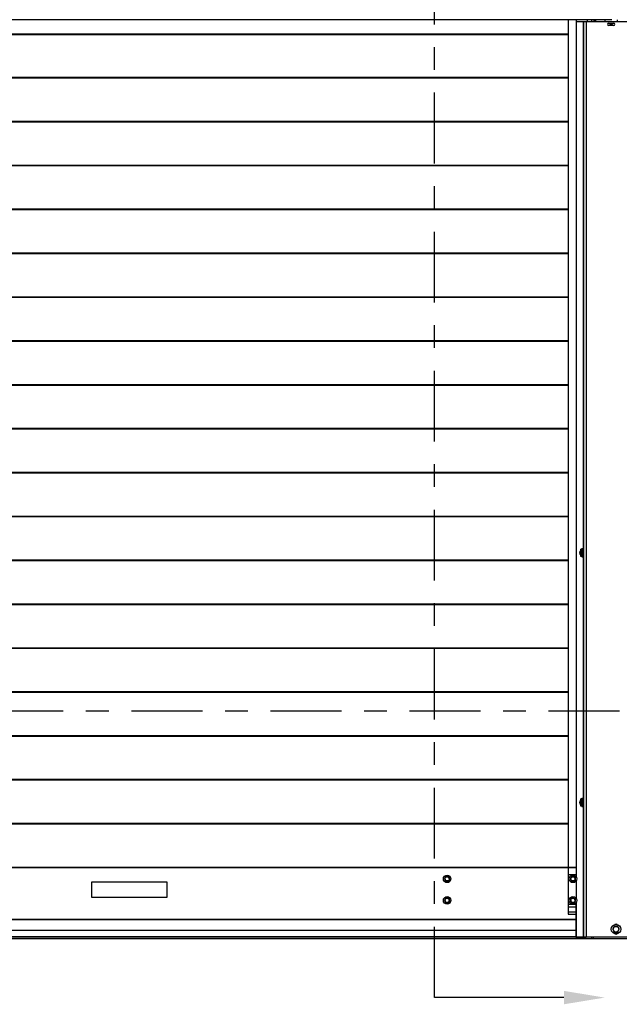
# Model space of a CAD drawing. Header units: inches. Extents: x 170 to 288, y 234 to 248.
# Tile 133 of 256: x 203.8 to 206.44, y 239.85 to 244.19. Entities that reach past the tile are written whole.
import ezdxf
from ezdxf import colors
from ezdxf.entities.mleader import LeaderData, LeaderLine
from ezdxf.math import Vec2, Vec3

# ---------------------------------------------------------------- set-up
doc = ezdxf.new("R2010")
doc.units = ezdxf.units.IN
doc.header["$LTSCALE"] = 0.25
doc.header["$MEASUREMENT"] = 0
doc.linetypes.add('CENTER', pattern=[2, 1.25, -0.25, 0.25, -0.25])
for name, color, linetype in [('ANNOTATIONS', 1, 'Continuous'), ('SECTION CUTS', 6, 'CENTER'), ('SLIM E GUIDE MOTOR RH', 7, 'Continuous')]:
    doc.layers.add(name, color=color, linetype=linetype)
doc.styles.add('ARIAL', font='arial.ttf', dxfattribs={"height": 0.09375})
doc.styles.get("Standard").update_dxf_attribs({"font": 'romans.shx'})
doc.dimstyles.new('STANDARD$0', dxfattribs={"dimtxt": 0.09375, "dimasz": 0.09375, "dimexe": 0.03125, "dimexo": 0.046875, "dimgap": 0.09, "dimtad": 0, "dimtih": 1, "dimtoh": 1, "dimdec": 4, "dimzin": 0, "dimdsep": 46, "dimtxsty": 'ARIAL', "dimcen": 0.09, "dimadec": 0, "dimazin": 0, "dimtfac": 1, "dimtdec": 4, "dimtofl": 0, "dimtmove": 0, "dimatfit": 1, "dimfxl": 1, "dimtolj": 1, "dimtzin": 0, "dimarcsym": 0})

# ---------------------------------------------------------------- blocks, each defined once
blk = doc.blocks.new('*D15')
at = {"layer": 'ANNOTATIONS', "color": 0, "lineweight": -2, "transparency": 16777216}
for p, q in [((206.1852, 245.4025), (206.0914, 245.4025)), ((206.2789, 244.2745), (206.2789, 245.4338)), ((206.9035, 244.7789), (206.9035, 245.4338)), ((206.9973, 245.4025), (207.091, 245.4025))]:
    blk.add_line(p, q, dxfattribs=at)
at = {"layer": 'ANNOTATIONS', "color": 0, "transparency": 16777216}
for points in [[(206.1852, 245.4182), (206.1852, 245.3869), (206.2789, 245.4025)], [(206.9973, 245.4182), (206.9973, 245.3869), (206.9035, 245.4025)]]:
    blk.add_solid(points, dxfattribs=at)
at = {"layer": 'defpoints', "color": 0, "transparency": 16777216}
for p in [(206.9035, 245.4025), (206.9035, 244.6852), (206.2789, 244.1807)]:
    blk.add_point(p, dxfattribs=at)
at = {"layer": 'ANNOTATIONS', "color": 0, "transparency": 16777216, "insert": (206.6423, 245.4025), "char_height": 0.09375, "attachment_point": 5, "style": 'ARIAL'}
blk.add_mtext('\\A1;27 1/2"', dxfattribs=at)

msp = doc.modelspace()

# ---------------------------------------------------------------- linework, layer by layer
at = {"layer": 'SECTION CUTS'}
for p, q in [((205.62362, 239.87983), (205.62362, 245.57126)), ((201.22562, 241.14327), (207.31019, 241.14327))]:
    msp.add_line(p, q, dxfattribs=at)
at = {"layer": 'SLIM E GUIDE MOTOR RH'}
for p, q in [((206.40392, 244.18872), (202.15392, 244.18872)), ((206.21225, 244.18872), (206.21225, 240.45225)), ((206.24743, 244.18872), (206.24743, 240.41151)), ((206.24743, 244.18111), (206.56792, 244.18111)), ((206.27876, 244.18111), (206.27876, 241.85683)), ((206.27892, 244.18111), (206.27892, 240.13944)), ((206.29122, 244.18111), (206.29122, 240.14778)), ((206.29558, 244.18872), (206.29558, 244.18111)), ((206.31445, 244.18872), (206.31445, 244.18111)), ((206.32487, 244.18872), (206.32487, 244.18111)), ((206.32988, 244.18872), (206.32988, 244.18111)), ((206.33321, 244.18111), (206.33321, 244.18872)), ((206.37507, 244.18111), (206.37507, 244.18611)), ((206.37608, 244.18872), (206.37608, 244.1885)), ((206.42783, 244.18808), (206.42783, 244.18111)), ((206.39007, 244.17382), (206.41299, 244.17382)), ((206.41299, 244.1634), (206.39007, 244.1634)), ((202.34558, 244.12681), (206.21225, 244.12681)), ((202.34558, 244.12558), (206.21225, 244.12558)), ((202.34558, 244.12436), (206.21225, 244.12436)), ((206.21225, 243.93348), (202.34558, 243.93348)), ((206.21225, 243.93226), (202.34558, 243.93226)), ((206.21225, 243.93103), (202.34558, 243.93103)), ((206.21225, 243.74015), (202.34558, 243.74015)), ((206.21225, 243.73893), (202.34558, 243.73893)), ((206.21225, 243.7377), (202.34558, 243.7377)), ((206.21225, 243.54682), (202.34558, 243.54682)), ((206.21225, 243.54559), (202.34558, 243.54559)), ((206.21225, 243.54437), (202.34558, 243.54437)), ((206.21225, 243.35348), (202.34558, 243.35348)), ((206.21225, 243.35226), (202.34558, 243.35226)), ((206.21225, 243.35103), (202.34558, 243.35103)), ((206.21225, 243.16015), (202.34558, 243.16015)), ((206.21225, 243.15893), (202.34558, 243.15893)), ((206.21225, 243.1577), (202.34558, 243.1577)), ((206.21225, 242.96682), (202.34558, 242.96682)), ((206.21225, 242.96559), (202.34558, 242.96559)), ((206.21225, 242.96437), (202.34558, 242.96437)), ((206.21225, 242.77348), (202.34558, 242.77348)), ((206.21225, 242.77226), (202.34558, 242.77226)), ((206.21225, 242.77103), (202.34558, 242.77103)), ((206.21225, 242.58015), (202.34558, 242.58015)), ((206.21225, 242.57893), (202.34558, 242.57893)), ((206.21225, 242.5777), (202.34558, 242.5777)), ((206.21225, 242.38682), (202.34558, 242.38682)), ((206.21225, 242.38559), (202.34558, 242.38559)), ((206.21225, 242.38437), (202.34558, 242.38437)), ((206.21225, 242.19348), (202.34558, 242.19348)), ((206.21225, 242.19226), (202.34558, 242.19226)), ((206.21225, 242.19103), (202.34558, 242.19103)), ((206.21225, 242.00015), (202.34558, 242.00015)), ((206.21225, 241.99893), (202.34558, 241.99893)), ((206.21225, 241.9977), (202.34558, 241.9977)), ((206.26842, 241.85001), (206.26749, 241.84991)), ((206.26749, 241.84991), (206.26749, 241.82898)), ((206.26842, 241.85032), (206.26839, 241.85026)), ((206.26842, 241.82313), (206.26842, 241.85576)), ((206.27235, 241.85576), (206.26842, 241.85576)), ((206.27235, 241.85441), (206.26842, 241.85441)), ((206.27235, 241.85106), (206.26842, 241.85106)), ((206.27235, 241.84032), (206.26842, 241.84032)), ((206.27235, 241.85683), (206.27892, 241.85683)), ((206.27235, 241.82206), (206.27235, 241.85683)), ((206.27892, 241.85681), (206.27235, 241.85681)), ((206.27235, 241.85678), (206.27892, 241.85678)), ((206.27892, 241.85665), (206.27235, 241.85665)), ((206.27235, 241.8566), (206.27892, 241.8566)), ((206.27892, 241.85637), (206.27235, 241.85637)), ((206.27235, 241.85629), (206.27892, 241.85629)), ((206.27892, 241.85596), (206.27235, 241.85596)), ((206.27235, 241.85586), (206.27892, 241.85586)), ((206.27892, 241.85542), (206.27235, 241.85542)), ((206.27235, 241.85529), (206.27892, 241.85529)), ((206.27892, 241.85476), (206.27235, 241.85476)), ((206.27235, 241.85461), (206.27892, 241.85461)), ((206.27892, 241.85399), (206.27235, 241.85399)), ((206.27235, 241.85381), (206.27892, 241.85381)), ((206.27892, 241.8531), (206.27235, 241.8531)), ((206.27235, 241.8529), (206.27892, 241.8529)), ((206.27892, 241.85211), (206.27235, 241.85211)), ((206.27235, 241.85189), (206.27892, 241.85189)), ((206.27892, 241.85103), (206.27235, 241.85103)), ((206.27235, 241.85078), (206.27892, 241.85078)), ((206.27892, 241.84985), (206.27235, 241.84985)), ((206.27235, 241.84959), (206.27892, 241.84959)), ((206.27892, 241.8486), (206.27235, 241.8486)), ((206.27235, 241.84832), (206.27892, 241.84832)), ((206.27892, 241.84727), (206.27235, 241.84727)), ((206.27235, 241.84698), (206.27892, 241.84698)), ((206.27892, 241.84589), (206.27235, 241.84589)), ((206.27235, 241.84559), (206.27892, 241.84559)), ((206.27892, 241.84446), (206.27235, 241.84446)), ((206.27235, 241.84415), (206.27892, 241.84415)), ((206.27892, 241.84299), (206.27235, 241.84299)), ((206.27235, 241.84267), (206.27892, 241.84267)), ((206.27892, 241.84149), (206.27235, 241.84149)), ((206.27235, 241.84117), (206.27892, 241.84117)), ((206.27892, 241.83998), (206.27235, 241.83998)), ((206.27235, 241.83966), (206.27892, 241.83966)), ((206.27892, 241.83846), (206.27235, 241.83846)), ((206.27235, 241.83814), (206.27892, 241.83814)), ((206.27892, 241.83695), (206.27235, 241.83695)), ((206.27235, 241.83663), (206.27892, 241.83663)), ((206.27892, 241.85032), (206.27889, 241.85027)), ((206.21225, 241.80682), (202.34558, 241.80682)), ((206.21225, 241.80559), (202.34558, 241.80559)), ((206.21225, 241.80437), (202.34558, 241.80437)), ((206.26749, 241.82898), (206.26842, 241.82888)), ((206.27235, 241.83474), (206.26842, 241.83474)), ((206.27235, 241.82536), (206.26842, 241.82536)), ((206.27235, 241.82313), (206.26842, 241.82313)), ((206.27892, 241.83546), (206.27235, 241.83546)), ((206.27235, 241.83515), (206.27892, 241.83515)), ((206.27892, 241.834), (206.27235, 241.834)), ((206.27235, 241.8337), (206.27892, 241.8337)), ((206.27892, 241.83258), (206.27235, 241.83258)), ((206.27235, 241.83229), (206.27892, 241.83229)), ((206.27892, 241.83122), (206.27235, 241.83122)), ((206.27235, 241.83093), (206.27892, 241.83093)), ((206.27892, 241.82991), (206.27235, 241.82991)), ((206.27235, 241.82964), (206.27892, 241.82964)), ((206.27892, 241.82868), (206.27235, 241.82868)), ((206.27235, 241.82843), (206.27892, 241.82843)), ((206.27892, 241.82753), (206.27235, 241.82753)), ((206.27235, 241.8273), (206.27892, 241.8273)), ((206.27892, 241.82647), (206.27235, 241.82647)), ((206.27235, 241.82626), (206.27892, 241.82626)), ((206.27892, 241.82551), (206.27235, 241.82551)), ((206.27235, 241.82532), (206.27892, 241.82532)), ((206.27892, 241.82466), (206.27235, 241.82466)), ((206.27235, 241.82449), (206.27892, 241.82449)), ((206.27892, 241.82392), (206.27235, 241.82392)), ((206.27235, 241.82378), (206.27892, 241.82378)), ((206.27892, 241.8233), (206.27235, 241.8233)), ((206.27235, 241.82318), (206.27892, 241.82318)), ((206.27892, 241.82279), (206.27235, 241.82279)), ((206.27235, 241.8227), (206.27892, 241.8227)), ((206.27892, 241.82242), (206.27235, 241.82242)), ((206.27235, 241.82236), (206.27892, 241.82236)), ((206.27892, 241.82218), (206.27235, 241.82218)), ((206.27235, 241.82214), (206.27892, 241.82214)), ((206.27892, 241.82206), (206.27235, 241.82206)), ((206.27235, 241.82206), (206.27892, 241.82206)), ((206.27876, 241.82206), (206.27876, 240.75683)), ((206.21225, 241.61348), (202.34558, 241.61348)), ((206.21225, 241.61226), (202.34558, 241.61226)), ((206.21225, 241.61103), (202.34558, 241.61103)), ((206.21225, 241.42015), (202.34558, 241.42015)), ((206.21225, 241.41893), (202.34558, 241.41893)), ((206.21225, 241.4177), (202.34558, 241.4177)), ((206.21225, 241.22682), (202.34558, 241.22682)), ((206.21225, 241.22559), (202.34558, 241.22559)), ((206.21225, 241.22437), (202.34558, 241.22437)), ((206.21225, 241.03348), (202.34558, 241.03348)), ((206.21225, 241.03226), (202.34558, 241.03226)), ((206.21225, 241.03104), (202.34558, 241.03104)), ((206.21225, 240.84015), (202.34558, 240.84015)), ((206.21225, 240.83893), (202.34558, 240.83893)), ((206.21225, 240.8377), (202.34558, 240.8377)), ((206.27235, 240.75619), (206.26842, 240.75619)), ((206.26842, 240.7227), (206.26842, 240.75619)), ((206.27235, 240.75301), (206.26842, 240.75301)), ((206.27235, 240.75683), (206.27892, 240.75683)), ((206.27892, 240.75682), (206.27235, 240.75682)), ((206.27235, 240.72206), (206.27235, 240.75682)), ((206.27235, 240.7568), (206.27892, 240.7568)), ((206.27892, 240.75669), (206.27235, 240.75669)), ((206.27235, 240.75665), (206.27892, 240.75665)), ((206.27892, 240.75643), (206.27235, 240.75643)), ((206.27235, 240.75636), (206.27892, 240.75636)), ((206.27892, 240.75604), (206.27235, 240.75604)), ((206.27235, 240.75594), (206.27892, 240.75594)), ((206.27892, 240.75553), (206.27235, 240.75553)), ((206.27235, 240.7554), (206.27892, 240.7554)), ((206.27892, 240.75489), (206.27235, 240.75489)), ((206.27235, 240.75474), (206.27892, 240.75474)), ((206.27892, 240.75413), (206.27235, 240.75413)), ((206.27235, 240.75396), (206.27892, 240.75396)), ((206.27892, 240.75326), (206.27235, 240.75326)), ((206.27235, 240.75307), (206.27892, 240.75307)), ((206.27892, 240.75229), (206.27235, 240.75229)), ((206.27235, 240.75207), (206.27892, 240.75207)), ((206.26842, 240.75001), (206.26749, 240.74991)), ((206.26749, 240.74991), (206.26749, 240.72898)), ((206.26749, 240.72898), (206.26842, 240.72888)), ((206.27235, 240.74898), (206.26842, 240.74898)), ((206.27235, 240.73765), (206.26842, 240.73765)), ((206.27235, 240.73224), (206.26842, 240.73224)), ((206.27235, 240.72408), (206.26842, 240.72408)), ((206.27235, 240.7227), (206.26842, 240.7227)), ((206.27235, 240.75038), (206.27229, 240.75026)), ((206.27892, 240.75122), (206.27235, 240.75122)), ((206.27235, 240.75098), (206.27892, 240.75098)), ((206.27892, 240.75006), (206.27235, 240.75006)), ((206.27235, 240.7498), (206.27892, 240.7498)), ((206.27892, 240.74882), (206.27235, 240.74882)), ((206.27235, 240.74855), (206.27892, 240.74855)), ((206.27892, 240.74751), (206.27235, 240.74751)), ((206.27235, 240.74722), (206.27892, 240.74722)), ((206.27892, 240.74614), (206.27235, 240.74614)), ((206.27235, 240.74584), (206.27892, 240.74584)), ((206.27892, 240.74471), (206.27235, 240.74471)), ((206.27235, 240.7444), (206.27892, 240.7444)), ((206.27892, 240.74325), (206.27235, 240.74325)), ((206.27235, 240.74293), (206.27892, 240.74293)), ((206.27892, 240.74176), (206.27235, 240.74176)), ((206.27235, 240.74143), (206.27892, 240.74143)), ((206.27892, 240.74024), (206.27235, 240.74024)), ((206.27235, 240.73992), (206.27892, 240.73992)), ((206.27892, 240.73873), (206.27235, 240.73873)), ((206.27235, 240.7384), (206.27892, 240.7384)), ((206.27892, 240.73722), (206.27235, 240.73722)), ((206.27235, 240.7369), (206.27892, 240.7369)), ((206.27892, 240.73572), (206.27235, 240.73572)), ((206.27235, 240.73541), (206.27892, 240.73541)), ((206.27892, 240.73426), (206.27235, 240.73426)), ((206.27235, 240.73395), (206.27892, 240.73395)), ((206.27892, 240.73283), (206.27235, 240.73283)), ((206.27235, 240.73253), (206.27892, 240.73253)), ((206.27892, 240.73145), (206.27235, 240.73145)), ((206.27235, 240.73117), (206.27892, 240.73117)), ((206.27892, 240.73014), (206.27235, 240.73014)), ((206.27235, 240.72987), (206.27892, 240.72987)), ((206.27892, 240.72889), (206.27235, 240.72889)), ((206.27235, 240.72864), (206.27892, 240.72864)), ((206.27892, 240.72773), (206.27235, 240.72773)), ((206.27235, 240.72749), (206.27892, 240.72749)), ((206.27892, 240.72665), (206.27235, 240.72665)), ((206.27235, 240.72644), (206.27892, 240.72644)), ((206.27892, 240.72567), (206.27235, 240.72567)), ((206.27235, 240.72548), (206.27892, 240.72548)), ((206.27892, 240.7248), (206.27235, 240.7248)), ((206.27235, 240.72463), (206.27892, 240.72463)), ((206.27892, 240.72404), (206.27235, 240.72404)), ((206.27235, 240.72389), (206.27892, 240.72389)), ((206.27892, 240.7234), (206.27235, 240.7234)), ((206.27235, 240.72327), (206.27892, 240.72327)), ((206.27892, 240.72287), (206.27235, 240.72287)), ((206.27235, 240.72278), (206.27892, 240.72278)), ((206.27892, 240.72248), (206.27235, 240.72248)), ((206.27235, 240.72241), (206.27892, 240.72241)), ((206.27892, 240.72221), (206.27235, 240.72221)), ((206.27235, 240.72217), (206.27892, 240.72217)), ((206.27892, 240.72207), (206.27235, 240.72207)), ((206.27235, 240.72206), (206.27892, 240.72206)), ((206.27869, 240.7277), (206.27872, 240.72764)), ((206.27874, 240.72764), (206.27879, 240.72773)), ((206.27876, 240.72206), (206.27876, 240.14778)), ((206.21225, 240.64682), (202.34558, 240.64682)), ((206.21225, 240.64559), (202.34558, 240.64559)), ((206.21225, 240.64437), (202.34558, 240.64437)), ((206.24743, 240.45347), (202.3104, 240.45347)), ((206.24743, 240.45225), (202.3104, 240.45225)), ((206.24743, 240.45103), (202.3104, 240.45103)), ((206.21225, 240.45103), (206.21225, 240.2471)), ((205.68157, 240.41202), (205.68214, 240.41395)), ((205.68299, 240.4116), (205.68381, 240.41332)), ((206.24659, 240.42129), (206.21225, 240.42129)), ((206.24652, 240.42096), (206.21225, 240.42096)), ((206.24659, 240.42063), (206.21225, 240.42063)), ((206.23457, 240.41227), (206.23489, 240.41427)), ((206.23603, 240.41204), (206.23662, 240.41385)), ((206.24652, 240.42102), (206.24652, 240.4209)), ((204.11225, 240.38892), (204.11225, 240.32225)), ((204.44558, 240.38892), (204.11225, 240.38892)), ((204.44558, 240.32225), (204.44558, 240.38892)), ((206.21642, 240.40336), (206.21225, 240.40336)), ((206.21642, 240.40303), (206.21225, 240.40303)), ((206.21642, 240.40269), (206.21225, 240.40269)), ((206.24743, 240.39455), (206.24743, 240.31662)), ((204.11225, 240.32225), (204.44558, 240.32225)), ((205.68239, 240.31683), (205.68314, 240.3187)), ((205.68377, 240.31628), (205.68474, 240.31791)), ((206.23602, 240.31703), (206.23665, 240.31895)), ((206.23742, 240.31657), (206.23829, 240.31826)), ((206.21642, 240.30847), (206.21225, 240.30847)), ((206.21642, 240.30814), (206.21225, 240.30814)), ((206.21642, 240.3078), (206.21225, 240.3078)), ((206.24659, 240.29054), (206.21225, 240.29054)), ((206.24652, 240.2902), (206.21225, 240.2902)), ((206.24659, 240.28987), (206.21225, 240.28987)), ((206.24659, 240.27847), (206.21225, 240.27847)), ((206.24654, 240.2776), (206.21225, 240.2776)), ((206.24616, 240.29781), (206.24616, 240.14778)), ((206.24652, 240.29827), (206.24652, 240.14778)), ((206.24743, 240.29966), (206.24743, 240.14778)), ((206.24616, 240.25583), (206.21225, 240.25583)), ((206.21225, 240.2471), (206.24616, 240.2471)), ((206.24616, 240.22369), (202.31167, 240.22369)), ((206.24616, 240.22236), (202.31167, 240.22236)), ((206.24616, 240.1759), (202.31167, 240.1759)), ((206.24616, 240.14826), (202.31167, 240.14826)), ((206.24616, 240.14778), (206.56792, 240.14778)), ((206.28091, 240.13944), (206.28091, 240.14778)), ((206.28588, 240.13944), (206.28588, 240.14778)), ((206.28855, 240.14778), (206.28855, 240.13944)), ((206.31445, 240.14778), (206.31445, 240.13944)), ((206.32278, 240.14778), (206.32278, 240.13944)), ((206.56792, 240.13944), (201.98992, 240.13944)), ((206.27892, 240.14084), (202.27892, 240.14084))]:
    msp.add_line(p, q, dxfattribs=at)
for centre, radius in [((206.40145, 244.16861), 0.00383), ((205.67892, 240.40304), 0.01667), ((205.67892, 240.40304), 0.00937), ((206.23308, 240.40303), 0.01667), ((206.23308, 240.40303), 0.00937), ((205.67892, 240.30813), 0.01667), ((206.23308, 240.30814), 0.01667), ((205.67892, 240.30813), 0.00937), ((206.23308, 240.30814), 0.00937), ((206.42278, 240.18111), 0.02083), ((206.42278, 240.18111), 0.0125)]:
    msp.add_circle(centre, radius, dxfattribs=at)
for centre, radius, start, end in [((206.3784, 244.18611), 0.00333, 128.37172, 180), ((206.39007, 244.16861), 0.00521, 90, 270), ((206.41299, 244.16861), 0.00521, 270, 90), ((206.27557, 241.83944), 0.01322, 127.68614, 232.31386), ((206.27557, 240.73944), 0.01322, 127.68614, 232.31386), ((205.67892, 240.40304), 0.01138, 73.56164, 64.56164), ((206.23308, 240.40303), 0.01138, 80.8771, 71.8771), ((205.67892, 240.30813), 0.01138, 68.21321, 59.21321), ((206.23308, 240.30814), 0.01138, 71.75419, 62.75419), ((206.42278, 240.19361), 0.00938, 54.11403, 125.88597), ((206.42278, 240.16861), 0.00937, 234.11403, 305.88597)]:
    msp.add_arc(centre, radius, start, end, dxfattribs=at)
for points, knots in [([(206.26867, 240.75085), (206.26865, 240.75082), (206.26855, 240.75062), (206.26844, 240.75043), (206.26836, 240.75026)], [0, 0, 0, 0, 0.152841, 1, 1, 1, 1]), ([(205.67246, 240.40982), (205.67237, 240.40974), (205.67105, 240.40848), (205.66975, 240.40724), (205.66854, 240.4061)], [0, 0, 0, 0, 0.0702221, 1, 1, 1, 1]), ([(205.66854, 240.4061), (205.66886, 240.40477), (205.66928, 240.40304), (205.66971, 240.40126), (205.66981, 240.40084)], [0, 0, 0, 0, 0.7633733, 1, 1, 1, 1]), ([(205.67638, 240.41355), (205.67574, 240.41295), (205.67446, 240.41172), (205.67313, 240.41046), (205.67246, 240.40982)], [0, 0, 0, 0, 0.4954716, 1, 1, 1, 1]), ([(205.68157, 240.41202), (205.68144, 240.41206), (205.67969, 240.41257), (205.67798, 240.41308), (205.67638, 240.41355)], [0, 0, 0, 0, 0.0701961, 1, 1, 1, 1]), ([(205.68675, 240.41049), (205.68591, 240.41074), (205.68421, 240.41124), (205.68245, 240.41176), (205.68157, 240.41202)], [0, 0, 0, 0, 0.4954601, 1, 1, 1, 1]), ([(205.68802, 240.40523), (205.68792, 240.40565), (205.68749, 240.40743), (205.68707, 240.40917), (205.68675, 240.41049)], [0, 0, 0, 0, 0.2366396, 1, 1, 1, 1]), ([(205.68929, 240.39998), (205.6892, 240.40035), (205.68879, 240.40206), (205.68836, 240.40384), (205.68802, 240.40523)], [0, 0, 0, 0, 0.2170474, 1, 1, 1, 1]), ([(206.22582, 240.40894), (206.22574, 240.40884), (206.22458, 240.40742), (206.22345, 240.40603), (206.2224, 240.40474)], [0, 0, 0, 0, 0.0702053, 1, 1, 1, 1]), ([(206.2224, 240.40474), (206.22289, 240.40347), (206.22352, 240.4018), (206.22418, 240.40009), (206.22433, 240.39969)], [0, 0, 0, 0, 0.7633483, 1, 1, 1, 1]), ([(206.22923, 240.41313), (206.22867, 240.41245), (206.22756, 240.41108), (206.2264, 240.40965), (206.22582, 240.40894)], [0, 0, 0, 0, 0.4954416, 1, 1, 1, 1]), ([(206.23457, 240.41227), (206.23444, 240.4123), (206.23264, 240.41258), (206.23087, 240.41287), (206.22923, 240.41313)], [0, 0, 0, 0, 0.0702251, 1, 1, 1, 1]), ([(206.23991, 240.41142), (206.23904, 240.41156), (206.23729, 240.41184), (206.23548, 240.41213), (206.23457, 240.41227)], [0, 0, 0, 0, 0.4954565, 1, 1, 1, 1]), ([(206.24184, 240.40636), (206.24168, 240.40677), (206.24103, 240.40848), (206.24039, 240.41015), (206.23991, 240.41142)], [0, 0, 0, 0, 0.236611, 1, 1, 1, 1]), ([(206.24376, 240.40131), (206.24363, 240.40167), (206.243, 240.40331), (206.24235, 240.40503), (206.24184, 240.40636)], [0, 0, 0, 0, 0.2170961, 1, 1, 1, 1]), ([(205.66981, 240.40084), (205.67015, 240.39945), (205.67058, 240.39767), (205.67099, 240.39595), (205.67108, 240.39558)], [0, 0, 0, 0, 0.78289861, 1, 1, 1, 1]), ([(205.67108, 240.39558), (205.67192, 240.39533), (205.67362, 240.39483), (205.67538, 240.39431), (205.67627, 240.39405)], [0, 0, 0, 0, 0.4954589, 1, 1, 1, 1]), ([(205.67627, 240.39405), (205.67639, 240.39402), (205.67814, 240.3935), (205.67986, 240.39299), (205.68145, 240.39252)], [0, 0, 0, 0, 0.070225, 1, 1, 1, 1]), ([(205.68145, 240.39252), (205.68209, 240.39313), (205.68337, 240.39435), (205.6847, 240.39561), (205.68537, 240.39625)], [0, 0, 0, 0, 0.495438, 1, 1, 1, 1]), ([(205.68537, 240.39625), (205.68546, 240.39634), (205.68679, 240.3976), (205.68808, 240.39883), (205.68929, 240.39998)], [0, 0, 0, 0, 0.0702214, 1, 1, 1, 1]), ([(206.22433, 240.39969), (206.22484, 240.39835), (206.22549, 240.39664), (206.22612, 240.39499), (206.22626, 240.39464)], [0, 0, 0, 0, 0.7829039, 1, 1, 1, 1]), ([(206.22626, 240.39464), (206.22713, 240.3945), (206.22888, 240.39422), (206.23069, 240.39393), (206.2316, 240.39378)], [0, 0, 0, 0, 0.4954614, 1, 1, 1, 1]), ([(206.2316, 240.39378), (206.23172, 240.39376), (206.23353, 240.39347), (206.23529, 240.39318), (206.23694, 240.39292)], [0, 0, 0, 0, 0.0701995, 1, 1, 1, 1]), ([(206.23694, 240.39292), (206.23749, 240.3936), (206.23861, 240.39498), (206.23977, 240.3964), (206.24035, 240.39712)], [0, 0, 0, 0, 0.4954545, 1, 1, 1, 1]), ([(206.24035, 240.39712), (206.24043, 240.39722), (206.24158, 240.39863), (206.24271, 240.40002), (206.24376, 240.40131)], [0, 0, 0, 0, 0.0702477, 1, 1, 1, 1]), ([(205.67737, 240.31883), (205.67668, 240.31829), (205.67529, 240.31719), (205.67385, 240.31606), (205.67312, 240.31549)], [0, 0, 0, 0, 0.49544812, 1, 1, 1, 1]), ([(205.68239, 240.31683), (205.68227, 240.31687), (205.68058, 240.31755), (205.67892, 240.31822), (205.67737, 240.31883)], [0, 0, 0, 0, 0.0702084, 1, 1, 1, 1]), ([(206.23088, 240.31873), (206.23022, 240.31814), (206.2289, 240.31696), (206.22754, 240.31574), (206.22685, 240.31513)], [0, 0, 0, 0, 0.4954682, 1, 1, 1, 1]), ([(206.23602, 240.31703), (206.23589, 240.31707), (206.23416, 240.31765), (206.23246, 240.31821), (206.23088, 240.31873)], [0, 0, 0, 0, 0.0702171, 1, 1, 1, 1]), ([(205.67312, 240.31549), (205.67302, 240.31541), (205.67159, 240.31428), (205.67018, 240.31317), (205.66887, 240.31214)], [0, 0, 0, 0, 0.0702089, 1, 1, 1, 1]), ([(205.66887, 240.31214), (205.66907, 240.3108), (205.66932, 240.30903), (205.66958, 240.30722), (205.66965, 240.30679)], [0, 0, 0, 0, 0.7633784, 1, 1, 1, 1]), ([(205.66965, 240.30679), (205.66985, 240.30537), (205.67011, 240.30356), (205.67036, 240.30182), (205.67042, 240.30144)], [0, 0, 0, 0, 0.7829347, 1, 1, 1, 1]), ([(205.67042, 240.30144), (205.67123, 240.30111), (205.67288, 240.30045), (205.67458, 240.29977), (205.67544, 240.29943)], [0, 0, 0, 0, 0.4954613, 1, 1, 1, 1]), ([(205.67544, 240.29943), (205.67556, 240.29938), (205.67725, 240.2987), (205.67892, 240.29804), (205.68046, 240.29742)], [0, 0, 0, 0, 0.0702428, 1, 1, 1, 1]), ([(205.68046, 240.29742), (205.68115, 240.29797), (205.68254, 240.29906), (205.68398, 240.3002), (205.68471, 240.30077)], [0, 0, 0, 0, 0.49546, 1, 1, 1, 1]), ([(205.68741, 240.31482), (205.6866, 240.31514), (205.68495, 240.3158), (205.68325, 240.31648), (205.68239, 240.31683)], [0, 0, 0, 0, 0.4954613, 1, 1, 1, 1]), ([(205.68471, 240.30077), (205.68481, 240.30085), (205.68625, 240.30198), (205.68765, 240.30308), (205.68896, 240.30411)], [0, 0, 0, 0, 0.0702072, 1, 1, 1, 1]), ([(205.68819, 240.30947), (205.68813, 240.30989), (205.68786, 240.31171), (205.68761, 240.31347), (205.68741, 240.31482)], [0, 0, 0, 0, 0.2366216, 1, 1, 1, 1]), ([(205.68896, 240.30411), (205.68891, 240.30449), (205.68865, 240.30624), (205.68839, 240.30805), (205.68819, 240.30947)], [0, 0, 0, 0, 0.2170653, 1, 1, 1, 1]), ([(206.22685, 240.31513), (206.22675, 240.31504), (206.22539, 240.31382), (206.22405, 240.31263), (206.22281, 240.31152)], [0, 0, 0, 0, 0.07022909, 1, 1, 1, 1]), ([(206.22281, 240.31152), (206.22309, 240.31019), (206.22345, 240.30845), (206.22382, 240.30665), (206.22391, 240.30623)], [0, 0, 0, 0, 0.7633603, 1, 1, 1, 1]), ([(206.22391, 240.30623), (206.2242, 240.30483), (206.22458, 240.30303), (206.22494, 240.30131), (206.22501, 240.30094)], [0, 0, 0, 0, 0.7829133, 1, 1, 1, 1]), ([(206.22501, 240.30094), (206.22585, 240.30066), (206.22753, 240.30011), (206.22927, 240.29953), (206.23015, 240.29924)], [0, 0, 0, 0, 0.49544, 1, 1, 1, 1]), ([(206.23015, 240.29924), (206.23027, 240.2992), (206.23201, 240.29863), (206.23371, 240.29807), (206.23529, 240.29755)], [0, 0, 0, 0, 0.0701992, 1, 1, 1, 1]), ([(206.23529, 240.29755), (206.23594, 240.29813), (206.23726, 240.29931), (206.23863, 240.30053), (206.23932, 240.30115)], [0, 0, 0, 0, 0.4954705, 1, 1, 1, 1]), ([(206.24115, 240.31534), (206.24032, 240.31562), (206.23863, 240.31617), (206.23689, 240.31674), (206.23602, 240.31703)], [0, 0, 0, 0, 0.4954488, 1, 1, 1, 1]), ([(206.23932, 240.30115), (206.23942, 240.30124), (206.24078, 240.30245), (206.24211, 240.30364), (206.24336, 240.30475)], [0, 0, 0, 0, 0.0702124, 1, 1, 1, 1]), ([(206.24225, 240.31005), (206.24217, 240.31047), (206.24179, 240.31226), (206.24143, 240.31401), (206.24115, 240.31534)], [0, 0, 0, 0, 0.2366397, 1, 1, 1, 1]), ([(206.24336, 240.30475), (206.24328, 240.30513), (206.24292, 240.30685), (206.24255, 240.30864), (206.24225, 240.31005)], [0, 0, 0, 0, 0.2170867, 1, 1, 1, 1]), ([(206.4158, 240.19374), (206.41488, 240.19221), (206.41365, 240.19017), (206.41239, 240.18808), (206.41208, 240.18756)], [0, 0, 0, 0, 0.7536828, 1, 1, 1, 1]), ([(206.42302, 240.19361), (206.42285, 240.19361), (206.42155, 240.19364), (206.41911, 240.19368), (206.41691, 240.19372), (206.4158, 240.19374)], [0, 0, 0, 0, 0.0700924, 0.5307794, 1, 1, 1, 1]), ([(206.43023, 240.19347), (206.42906, 240.1935), (206.4267, 240.19354), (206.42425, 240.19359), (206.42302, 240.19361)], [0, 0, 0, 0, 0.49545869, 1, 1, 1, 1]), ([(206.43372, 240.18716), (206.43364, 240.18731), (206.43301, 240.18844), (206.43183, 240.19058), (206.43077, 240.1925), (206.43023, 240.19347)], [0, 0, 0, 0, 0.0700708, 0.5308027, 1, 1, 1, 1]), ([(206.41208, 240.18756), (206.41111, 240.18595), (206.40984, 240.18386), (206.40863, 240.18184), (206.40835, 240.18138)], [0, 0, 0, 0, 0.7706508, 1, 1, 1, 1]), ([(206.40835, 240.18138), (206.40892, 240.18036), (206.41006, 240.17829), (206.41125, 240.17615), (206.41184, 240.17507)], [0, 0, 0, 0, 0.4954724, 1, 1, 1, 1]), ([(206.41184, 240.17507), (206.41193, 240.17492), (206.41255, 240.17378), (206.41373, 240.17164), (206.4148, 240.16972), (206.41533, 240.16875)], [0, 0, 0, 0, 0.0701057, 0.5307835, 1, 1, 1, 1]), ([(206.41533, 240.16875), (206.4165, 240.16873), (206.41887, 240.16868), (206.42132, 240.16864), (206.42255, 240.16861)], [0, 0, 0, 0, 0.49545908, 1, 1, 1, 1]), ([(206.42255, 240.16861), (206.42272, 240.16861), (206.42401, 240.16859), (206.42646, 240.16854), (206.42866, 240.1685), (206.42976, 240.16848)], [0, 0, 0, 0, 0.0700924, 0.5307802, 1, 1, 1, 1]), ([(206.42976, 240.16848), (206.43004, 240.16894), (206.43126, 240.17095), (206.43252, 240.17305), (206.43349, 240.17466)], [0, 0, 0, 0, 0.2293492, 1, 1, 1, 1]), ([(206.43349, 240.17466), (206.4338, 240.17517), (206.43506, 240.17727), (206.43629, 240.1793), (206.43721, 240.18084)], [0, 0, 0, 0, 0.2463234, 1, 1, 1, 1]), ([(206.43721, 240.18084), (206.43665, 240.18187), (206.4355, 240.18394), (206.43432, 240.18608), (206.43372, 240.18716)], [0, 0, 0, 0, 0.4954489, 1, 1, 1, 1])]:
    msp.add_open_spline(points, degree=3, knots=knots, dxfattribs=at)

# ---------------------------------------------------------------- dimensions: what is measured, and where the dimension line sits
at = {"layer": 'ANNOTATIONS'}
dim = msp.add_linear_dim(base=(206.90353, 245.40253), p1=(206.27892, 244.18071), p2=(206.90353, 244.68519), text='27 1/2"', dimstyle='STANDARD$0', override={"dimexo": 0.09375, "dimtmove": 2}, dxfattribs=at)
dim.commit()
dim.dimension.update_dxf_attribs({"geometry": '*D15', "text_midpoint": (206.64235, 245.40253), "dimtype": 160})

# ---------------------------------------------------------------- leaders
at = {"layer": 'SECTION CUTS'}
ml = msp.add_multileader_mtext('Standard', dxfattribs=at)
ml.set_content('', color=256)
ml.set_leader_properties()
ml.build(insert=Vec2(0, 0))
ml.multileader.update_dxf_attribs({"dogleg_length": 0, "arrow_head_size": 0.18})
ctx = ml.context
ctx.base_point, ctx.char_height, ctx.arrow_head_size, ctx.landing_gap_size, ctx.plane_origin, ctx.plane_x_axis, ctx.plane_y_axis = Vec3(205.62362, 239.87983), 0.18, 0.18, 0, Vec3(206.37314, 239.87983), Vec3(0, 1), Vec3(-1, 0)
notes = []
notes.append((ctx, [(0, (1, 1, 0), (205.62362, 239.87983), (1, 0), 0, [(0, [(206.37314, 239.87983)], 0, [])])]))
ctx.mtext.insert, ctx.mtext.text_direction, ctx.mtext.rotation, ctx.mtext.flow_direction = Vec3(205.53362, 239.87983), Vec3(0, 1), 1.5707963, 5
for ctx, leaders in notes:
    for number, flags, end, landing, length, lines in leaders:
        leader = LeaderData()
        leader.index, (leader.has_last_leader_line, leader.has_dogleg_vector, leader.attachment_direction) = number, flags
        leader.last_leader_point, leader.dogleg_vector, leader.dogleg_length = Vec3(end), Vec3(landing), length
        for number, points, colour, breaks in lines:
            line = LeaderLine()
            line.index, line.vertices, line.color, line.breaks = number, Vec3.list(points), colors.encode_raw_color(colour), breaks
            leader.lines.append(line)
        ctx.leaders.append(leader)

doc.saveas('drawing.dxf')
